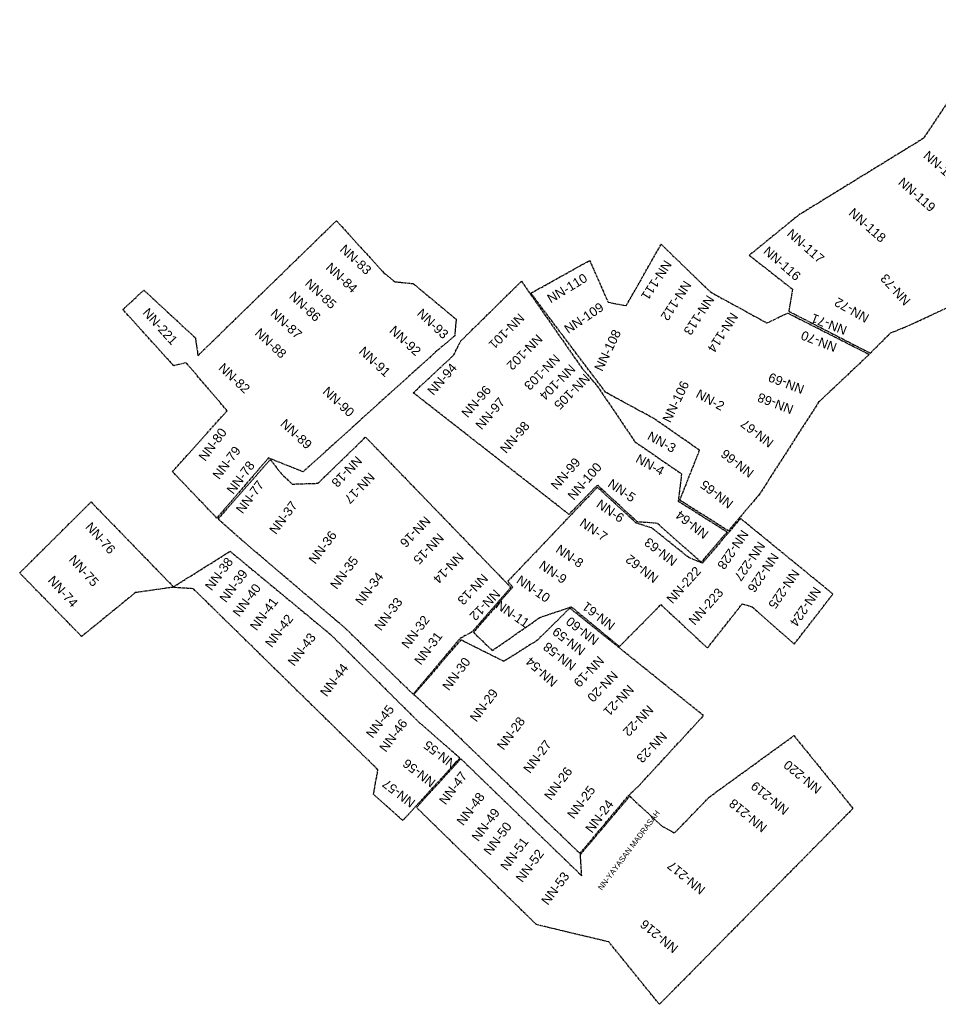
# Model space of a CAD drawing. Header units: metres. Extents: x -1541 to 232, y -245 to 408.
# Tile 3 of 4: x -355 to -68, y -245 to 63. Entities that reach past the tile are written whole.
import ezdxf
from ezdxf.enums import TextEntityAlignment as Align

# ---------------------------------------------------------------- set-up
doc = ezdxf.new("R2010")
doc.units = ezdxf.units.M
doc.header["$MEASUREMENT"] = 0
doc.linetypes.add('PHANTOM2', pattern=[1.25, 0.625, -0.125, 0.125, -0.125, 0.125, -0.125])
doc.layers.add('FAT AREA', color=134, linetype='PHANTOM2', lineweight=30)
doc.layers.add('Home Number', color=6, linetype='Continuous')
doc.styles.get("Standard").update_dxf_attribs({"font": 'arial.ttf'})

msp = doc.modelspace()

# ---------------------------------------------------------------- linework, layer by layer
at = {"layer": 'FAT AREA'}
for points in [[(-89.4, -41.24), (-83.04, -34.94), (-77.31, -32.6), (-47.15, -18.56), (-30.58, 7.55), (-47.62, 20.61), (-46.15, 30.54), (-31.27, 52.78), (-47.82, 63.04), (-72.83, 25.87), (-111.81, 1.92), (-127.23, -10.65), (-113.71, -21.27), (-114.89, -28.15)], [(-266.81, -78.39), (-277.66, -74.05), (-293.81, -92.83), (-307.67, -78.34), (-290.58, -59.29), (-303.39, -44.27), (-307.3, -45.2), (-323.2, -27.63), (-316.65, -21.55), (-300.53, -36.47), (-299.72, -42.02), (-256.39, 0.16), (-241.64, -16.06), (-238.14, -18.92), (-232.35, -19.51), (-218.93, -30.66), (-219.39, -35.87), (-225, -40.58)], [(-115.22, -28.71), (-89.73, -41.66), (-105.59, -56.64), (-124.04, -85.37), (-133.79, -96.84), (-148.98, -87.27), (-142.81, -71.64), (-157.01, -61.75), (-172.16, -53.54), (-195.56, -22.5), (-177.18, -12.27), (-171.42, -25.32), (-165.74, -26.43), (-154.82, -7.2), (-139.41, -22.13), (-121.73, -31.83)], [(-134.19, -97.18), (-142.32, -106.68), (-155.97, -94.51), (-162.27, -94.04), (-174.76, -82.51), (-183.66, -91.69), (-232.34, -53.67), (-219.64, -41.8), (-217.58, -37.54), (-198.51, -18.77), (-179.61, -45.94), (-174.78, -51.57), (-163.01, -68.97), (-148.43, -79.01), (-149.48, -87.52)], [(-293.41, -93.14), (-277.08, -74.55), (-273.73, -78.9), (-270.24, -82.22), (-262.16, -81.96), (-247.29, -67.51), (-201.86, -114.51), (-213.91, -128.4), (-217.81, -130.58), (-232.41, -147.94), (-253.43, -127.48), (-286.24, -99.53)], [(-213.53, -128.57), (-207.62, -134.29), (-192.74, -123.93), (-182.92, -120.59), (-167.85, -133.03), (-154.91, -119.93), (-140.32, -133.48), (-129.42, -119.66), (-126.34, -120.62), (-113.17, -132.25), (-101.06, -116.62), (-130, -92.98), (-141.91, -106.96), (-146.18, -105.2), (-157.73, -95.94), (-162.59, -94.42), (-174.77, -83.21), (-202.81, -112.64), (-201.24, -114.43)], [(-217.74, -167.9), (-235.66, -187.46), (-244.77, -179.31), (-243.42, -171.56), (-301.18, -114.95), (-307.72, -114.52), (-319.28, -116.17), (-336.1, -129.88), (-355.48, -110.01), (-333.15, -87.81), (-307.38, -114.35), (-289.65, -103.23), (-258.24, -129.24), (-230.66, -156.64)], [(-217.49, -130.95), (-232.14, -148.01), (-222.13, -157.39), (-191.07, -187.33), (-180.21, -197.75), (-164.97, -179.6), (-161.74, -176.51), (-141.56, -154.65), (-171.27, -130.73), (-183.4, -121.01), (-193.53, -131.06), (-204.04, -137.68)], [(-164.64, -179.88), (-154.57, -189.2), (-150.63, -191.34), (-139.68, -180.05), (-113.28, -160.89), (-94.8, -183.67), (-155.36, -244.94), (-171.16, -225.44), (-193.81, -220.02), (-231.35, -183.37), (-217.47, -168.14), (-179.67, -204.71), (-180.06, -198.04)]]:
    msp.add_lwpolyline(points, close=True, dxfattribs=at)

# ---------------------------------------------------------------- texts
at = {"layer": 'Home Number', "color": 6}
for s, rotation, p in [('NN-120', 318.7122, (-66.89, 16.67)), ('NN-119', 318.7122, (-74.79, 8.32)), ('NN-118', 318.7122, (-90.3, -1.25)), ('NN-117', 318.7122, (-109.61, -7.75)), ('NN-116', 318.7122, (-116.95, -13.22)), ('NN-73', 132.2949, (-81.53, -21.41)), ('NN-72', 150.6111, (-95.2, -27.8)), ('NN-101', 224.9784, (-203.17, -34.42)), ('NN-71', 158.977, (-102.32, -32.23)), ('NN-102', 224.9784, (-197.51, -40.96)), ('NN-103', 224.9784, (-192.05, -47.24)), ('NN-94', 49.1232, (-223.35, -49.39)), ('NN-104', 224.9784, (-187.24, -50.35)), ('NN-105', 224.9784, (-182.71, -53.32)), ('NN-96', 49.1232, (-212.66, -56.37)), ('NN-97', 49.1232, (-208.3, -60.13)), ('NN-98', 49.1232, (-200.59, -67.58)), ('NN-18', 226.1014, (-253.15, -78.34)), ('NN-4', 331.3448, (-158.28, -76.16)), ('NN-99', 49.1232, (-184.7, -78.97)), ('NN-100', 49.1232, (-178.76, -81.32)), ('NN-17', 226.1014, (-249.17, -83.47)), ('NN-77', 53.1095, (-283.44, -86.25)), ('NN-5', 325.6898, (-167.1, -84.21)), ('NN-37', 53.1097, (-273.01, -92.7)), ('NN-16', 226.1014, (-231.74, -97.15)), ('NN-64', 142.3268, (-145.15, -94.92)), ('NN-36', 53.1097, (-260.7, -101.99)), ('NN-15', 226.1014, (-227.57, -102.47)), ('NN-14', 226.1014, (-221.37, -108.46)), ('NN-35', 53.1097, (-253.97, -109.91)), ('NN-34', 53.1097, (-246.1, -114.93)), ('NN-13', 226.1014, (-213.74, -115.15)), ('NN-12', 226.1014, (-209.93, -120.04)), ('NN-33', 53.1097, (-240.13, -122.85)), ('NN-32', 53.1097, (-231.67, -128.44)), ('NN-31', 53.1097, (-227.67, -133.57))]:
    msp.add_text(s, height=2.863, rotation=rotation, dxfattribs=at).set_placement(p, align=Align.MIDDLE_CENTER)
at = {"layer": 'Home Number', "color": 1}
for s, rotation, p in [('NN-83', 317.1426, (-250.34, -11.98)), ('NN-84', 317.1426, (-254.75, -17.67)), ('NN-85', 317.1426, (-261.29, -22.68)), ('NN-86', 317.1426, (-266.22, -26.66)), ('NN-221', 312.2949, (-311.53, -32.89)), ('NN-87', 317.1426, (-272.08, -32.1)), ('NN-93', 317.1426, (-226.25, -32.05)), ('NN-88', 317.1426, (-276.94, -38.15)), ('NN-92', 317.1426, (-234.85, -37.37)), ('NN-91', 317.1426, (-244.4, -43.91)), ('NN-82', 317.1426, (-288.34, -49.09)), ('NN-90', 317.1426, (-255.72, -56.46)), ('NN-89', 317.1426, (-268.96, -66.55)), ('NN-80', 53.1095, (-295.12, -69.82)), ('NN-79', 53.1095, (-290.74, -75.52)), ('NN-78', 53.1095, (-286.36, -80.15))]:
    msp.add_text(s, height=2.863, rotation=rotation, dxfattribs=at).set_placement(p, align=Align.MIDDLE_CENTER)
at = {"layer": 'Home Number', "color": 2}
for s, rotation, p in [('NN-111', 236.869, (-156.3, -18.44)), ('NN-110', 31.3094, (-184.22, -20.94)), ('NN-112', 236.869, (-150.16, -24.87)), ('NN-113', 236.869, (-143, -29.39)), ('NN-109', 34.0263, (-178.98, -30.26)), ('NN-114', 236.869, (-135.55, -34.8)), ('NN-108', 64.0769, (-171.56, -40.36)), ('NN-70', 158.977, (-105.47, -37.57)), ('NN-69', 158.977, (-115.68, -50.7)), ('NN-106', 64.0769, (-150.25, -56.42)), ('NN-2', 331.3448, (-139.44, -55.89)), ('NN-68', 158.977, (-119.07, -57)), ('NN-67', 142.3268, (-124.79, -66.35)), ('NN-3', 331.3448, (-154.62, -69.05)), ('NN-66', 142.3268, (-130.98, -75.76)), ('NN-65', 142.3268, (-137.43, -85.42)), ('NN-76', 312.0089, (-330.2, -99.11)), ('NN-75', 312.0089, (-335.38, -109.31)), ('NN-38', 53.1097, (-293.12, -110.3)), ('NN-39', 53.1097, (-288.59, -114.06)), ('NN-74', 312.0089, (-341.96, -115.81)), ('NN-40', 53.1097, (-284.44, -118.51)), ('NN-41', 53.1097, (-279.07, -122.81)), ('NN-42', 53.1097, (-274.31, -128.1)), ('NN-43', 53.1097, (-267.24, -133.93)), ('NN-44', 53.1097, (-257.1, -143.49)), ('NN-45', 53.1097, (-242.74, -156.45)), ('NN-46', 53.1097, (-238.59, -160.82)), ('NN-55', 142.3268, (-224.01, -166.87)), ('NN-56', 142.3268, (-230.54, -172.6)), ('NN-57', 142.3268, (-236.91, -178.96))]:
    msp.add_text(s, height=2.863, rotation=rotation, dxfattribs=at).set_placement(p, align=Align.MIDDLE_CENTER)
at = {"layer": 'Home Number', "color": 3}
for s, height, rotation, p in [('NN-6', 2.863, 325.6898, (-170.69, -90.62)), ('NN-7', 2.863, 325.6898, (-175.91, -96.47)), ('NN-228', 2.863, 235.665, (-132.36, -102.74)), ('NN-8', 2.863, 325.6898, (-183.41, -104.74)), ('NN-63', 2.863, 142.3268, (-154.94, -103.42)), ('NN-227', 2.863, 235.665, (-127.14, -106.37)), ('NN-62', 2.863, 142.3268, (-160.8, -108.71)), ('NN-226', 2.863, 235.665, (-122.9, -109.92)), ('NN-9', 2.863, 325.6898, (-188.64, -109.75)), ('NN-10', 2.863, 325.6898, (-194.78, -114.98)), ('NN-222', 2.863, 48.1009, (-147.74, -113.77)), ('NN-225', 2.863, 235.665, (-116.4, -115.06)), ('NN-223', 2.863, 48.1009, (-140.78, -120.5)), ('NN-224', 2.863, 235.665, (-109.67, -120.57)), ('NN-11', 2.863, 325.6898, (-201.27, -122.82)), ('NN-61', 2.863, 142.3268, (-174.38, -123.5)), ('NN-220', 2.863, 140.7316, (-110.58, -173.84)), ('NN-47', 2.863, 53.1097, (-219.91, -177.31)), ('NN-219', 2.863, 140.7316, (-120.81, -180.45)), ('NN-48', 2.863, 53.1097, (-214.42, -183.8)), ('NN-218', 2.863, 140.7316, (-127.66, -185.91)), ('NN-49', 2.863, 53.1097, (-209.7, -188.75)), ('NN-YAYASAN MADRASAH', 1.7488, 53.1097, (-164.93, -196.74)), ('NN-50', 2.863, 53.1097, (-205.98, -193.08)), ('NN-51', 2.863, 53.1097, (-200.72, -197.88)), ('NN-52', 2.863, 53.1097, (-195.92, -201.59)), ('NN-217', 2.863, 140.7316, (-146.97, -205.34)), ('NN-53', 2.863, 53.1097, (-187.93, -208.66)), ('NN-216', 2.863, 140.7316, (-155.45, -223.68))]:
    msp.add_text(s, height=height, rotation=rotation, dxfattribs=at).set_placement(p, align=Align.MIDDLE_CENTER)
at = {"layer": 'Home Number', "color": 5}
for s, rotation, p in [('NN-60', 142.3268, (-179.44, -128.16)), ('NN-59', 142.3268, (-183.69, -131.36)), ('NN-58', 142.3268, (-186.58, -136.1)), ('NN-30', 53.1097, (-218.89, -141.58)), ('NN-54', 137.9324, (-192.21, -140.97)), ('NN-19', 226.1014, (-177.43, -140.88)), ('NN-20', 226.1014, (-173.13, -145.54)), ('NN-29', 53.1097, (-210.27, -151.39)), ('NN-21', 226.1014, (-168.11, -149.9)), ('NN-22', 226.1014, (-161.99, -156.24)), ('NN-28', 53.1097, (-201.79, -160.17)), ('NN-23', 226.1014, (-157.76, -164.54)), ('NN-27', 53.1097, (-193.54, -167.44)), ('NN-26', 53.1097, (-187.02, -175.85)), ('NN-25', 53.1097, (-179.82, -181.69)), ('NN-24', 53.1097, (-174.13, -186.11))]:
    msp.add_text(s, height=2.863, rotation=rotation, dxfattribs=at).set_placement(p, align=Align.MIDDLE_CENTER)

doc.saveas('drawing.dxf')
